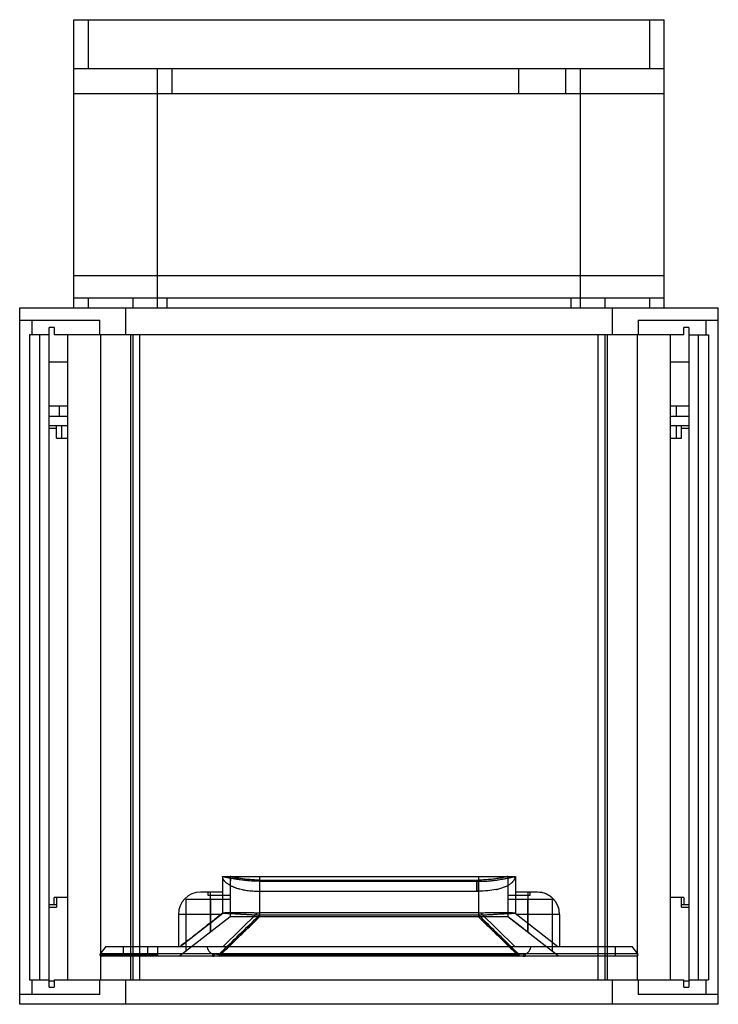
# Model space of a CAD drawing. Header units: millimetres. Extents: x 19 to 161, y 28 to 228.
import ezdxf

# ---------------------------------------------------------------- set-up
doc = ezdxf.new("R2010")
doc.units = ezdxf.units.MM
doc.header["$LTSCALE"] = 16.547908
doc.layers.get('0').update_dxf_attribs({"linetype": 'CONTINUOUS'})

msp = doc.modelspace()

# ---------------------------------------------------------------- linework, layer by layer
at = {"color": 7, "linetype": 'Continuous'}
for p, q in [((30.06, 169.05), (30.06, 227.55)), ((30.06, 227.55), (150.06, 227.55)), ((33.06, 217.55), (33.06, 227.55)), ((147.06, 227.55), (147.06, 217.55)), ((150.06, 169.05), (150.06, 227.55)), ((150.06, 217.55), (30.06, 217.55)), ((47.06, 169.05), (47.06, 217.55)), ((50.06, 212.55), (50.06, 217.55)), ((120.42, 217.55), (120.42, 212.55)), ((130.06, 212.55), (130.06, 217.55)), ((133.06, 169.05), (133.06, 217.55)), ((30.06, 212.55), (150.06, 212.55)), ((150.06, 175.55), (30.06, 175.55)), ((30.06, 171.05), (150.06, 171.05)), ((33.06, 169.05), (33.06, 171.05)), ((42.06, 171.05), (42.06, 169.05)), ((49.06, 169.05), (49.06, 171.05)), ((131.06, 171.05), (131.06, 169.05)), ((138.06, 169.05), (138.06, 171.05)), ((147.06, 171.05), (147.06, 169.05)), ((19.06, 27.55), (19.06, 169.05)), ((19.06, 169.05), (161.06, 169.05)), ((40.56, 169.05), (40.56, 163.55)), ((139.56, 163.55), (139.56, 169.05)), ((161.06, 27.55), (161.06, 169.05)), ((19.06, 166.55), (35.33, 166.55)), ((21.56, 166.55), (21.56, 163.55)), ((35.33, 163.55), (35.33, 166.55)), ((144.78, 166.55), (161.06, 166.55)), ((144.78, 166.55), (144.78, 163.55)), ((158.56, 163.55), (158.56, 166.55)), ((25.06, 31.05), (25.06, 165.05)), ((26.07, 165.05), (25.06, 165.05)), ((26.07, 165.05), (26.07, 163.55)), ((155.06, 165.05), (154.04, 165.05)), ((154.04, 163.55), (154.04, 165.05)), ((155.06, 165.05), (155.06, 31.05)), ((21.06, 163.55), (21.06, 32.55)), ((25.06, 163.55), (21.06, 163.55)), ((23.06, 163.55), (23.06, 32.55)), ((154.04, 163.55), (26.07, 163.55)), ((28.78, 163.55), (28.78, 32.55)), ((35.56, 32.55), (35.56, 163.55)), ((41.56, 163.55), (41.56, 32.55)), ((42.06, 163.55), (42.06, 32.55)), ((43.51, 32.55), (43.51, 163.55)), ((136.61, 32.55), (136.61, 163.55)), ((138.06, 32.55), (138.06, 163.55)), ((138.56, 32.55), (138.56, 163.55)), ((144.56, 163.55), (144.56, 32.55)), ((151.34, 32.55), (151.34, 163.55)), ((155.06, 163.55), (159.06, 163.55)), ((157.06, 32.55), (157.06, 163.55)), ((159.06, 163.55), (159.06, 32.55)), ((25.06, 158.05), (28.78, 158.05)), ((151.34, 158.05), (155.06, 158.05)), ((28.78, 149.05), (25.06, 149.05)), ((27.06, 149.05), (27.06, 147.05)), ((155.06, 149.05), (151.34, 149.05)), ((152.56, 147.05), (152.56, 149.05)), ((25.06, 147.05), (28.78, 147.05)), ((151.34, 147.05), (155.06, 147.05)), ((28.78, 145.05), (25.06, 145.05)), ((25.06, 144.55), (26.56, 144.55)), ((26.56, 142.55), (26.56, 145.05)), ((27.56, 145.05), (27.56, 142.55)), ((155.06, 145.05), (151.34, 145.05)), ((152.56, 142.55), (152.56, 145.05)), ((153.56, 142.55), (153.56, 145.05)), ((153.56, 144.55), (155.06, 144.55)), ((26.56, 142.55), (28.78, 142.55)), ((151.34, 142.55), (153.56, 142.55)), ((60.31, 53.52), (119.81, 53.52)), ((60.31, 53.52), (60.31, 53.52)), ((60.31, 53.52), (60.31, 53.52)), ((60.31, 53.52), (60.31, 53.52)), ((60.31, 53.52), (60.31, 53.52)), ((60.31, 53.52), (60.31, 53.52)), ((60.31, 53.52), (60.31, 46.05)), ((61.81, 53.52), (61.81, 45.32)), ((67.81, 53.52), (67.81, 45.32)), ((67.81, 52.79), (112.31, 52.79)), ((112.31, 52.53), (67.81, 52.53)), ((112.31, 52.53), (112.01, 52.48)), ((112.31, 53.52), (112.31, 45.32)), ((112.31, 50.53), (112.31, 52.53)), ((118.31, 53.52), (118.31, 45.32)), ((119.81, 53.52), (119.81, 46.05)), ((60.31, 50.32), (55.81, 50.32)), ((57.31, 50.31), (57.31, 49.72)), ((60.31, 50.32), (57.81, 50.32)), ((57.81, 42.2), (57.81, 50.32)), ((67.81, 50.53), (112.31, 50.53)), ((112.31, 50.52), (112, 50.52)), ((124.31, 50.32), (119.81, 50.32)), ((122.31, 50.32), (119.81, 50.32)), ((122.31, 50.32), (122.31, 42.2)), ((122.81, 49.72), (122.81, 50.31)), ((28.78, 49.25), (26.06, 49.25)), ((26.06, 47.75), (26.06, 49.25)), ((26.56, 49.25), (26.56, 47.25)), ((61.81, 48.82), (52.81, 48.82)), ((52.81, 48.82), (52.81, 38.3)), ((57.31, 49.72), (61.81, 49.72)), ((57.81, 48.82), (57.81, 42.2)), ((118.31, 49.72), (122.81, 49.72)), ((127.31, 48.82), (118.31, 48.82)), ((122.31, 42.2), (122.31, 48.82)), ((127.31, 48.82), (127.31, 38.3)), ((154.06, 49.25), (151.34, 49.25)), ((153.56, 47.25), (153.56, 49.25)), ((154.06, 49.25), (154.06, 47.75)), ((26.56, 47.75), (25.06, 47.75)), ((25.06, 47.25), (26.56, 47.25)), ((51.68, 39.32), (60.33, 46.07)), ((60.35, 46.08), (60.11, 45.89)), ((67.43, 46.14), (60.4, 39.32)), ((112.31, 46.13), (67.81, 46.13)), ((119.72, 39.32), (112.69, 46.14)), ((119.79, 46.07), (128.43, 39.32)), ((155.06, 47.75), (153.56, 47.75)), ((153.56, 47.25), (155.06, 47.25)), ((60.01, 45.82), (51.31, 45.82)), ((51.31, 45.82), (51.31, 39.32)), ((61.81, 45.32), (51.53, 37.3)), ((57.79, 44.09), (57.61, 43.95)), ((58.93, 44.98), (58.74, 44.82)), ((59.13, 45.14), (58.93, 44.98)), ((59.55, 45.46), (59.13, 45.14)), ((59.88, 45.72), (59.55, 45.46)), ((67.81, 45.32), (59.57, 37.32)), ((60.11, 45.89), (59.88, 45.72)), ((118.31, 45.32), (61.81, 45.32)), ((67.83, 45.7), (112.31, 45.7)), ((120.55, 37.32), (112.31, 45.32)), ((128.58, 37.3), (118.31, 45.32)), ((128.81, 45.82), (120.11, 45.82)), ((128.81, 45.82), (128.81, 39.32)), ((55.13, 42.01), (55.04, 41.94)), ((55.22, 42.08), (55.13, 42.01)), ((55.32, 42.16), (55.22, 42.08)), ((55.47, 42.27), (55.32, 42.16)), ((55.67, 42.43), (55.47, 42.27)), ((55.83, 42.55), (55.72, 42.47)), ((56.6, 43.16), (56.37, 42.98)), ((56.84, 43.35), (56.6, 43.16)), ((57.44, 43.81), (57.18, 43.61)), ((57.61, 43.95), (57.44, 43.81)), ((54.48, 41.5), (54.34, 41.39)), ((54.68, 41.66), (54.6, 41.59)), ((36.56, 39.32), (35.42, 37.8)), ((36.56, 39.32), (143.56, 39.32)), ((40.06, 39.32), (40.06, 37.32)), ((45.06, 39.32), (45.06, 37.32)), ((47.06, 39.32), (47.06, 37.62)), ((52.55, 40), (52.22, 39.74)), ((140.06, 39.32), (140.06, 37.32)), ((144.7, 37.8), (143.56, 39.32)), ((47.06, 37.62), (35.36, 37.62)), ((144.7, 37.8), (35.42, 37.8)), ((144.46, 37.32), (35.66, 37.32)), ((58.32, 37.32), (58.32, 37.8)), ((59.57, 37.32), (58.64, 37.32)), ((59.57, 37.69), (120.55, 37.69)), ((59.57, 37.69), (59.57, 37.32)), ((120.55, 37.32), (120.55, 37.69)), ((121.48, 37.32), (120.55, 37.32)), ((121.48, 37.32), (121.8, 37.32)), ((121.8, 37.8), (121.8, 37.32)), ((21.06, 32.55), (25.06, 32.55)), ((21.56, 32.55), (21.56, 29.55)), ((26.07, 32.25), (25.06, 32.25)), ((26.07, 32.55), (154.04, 32.55)), ((26.07, 32.55), (26.07, 31.05)), ((35.33, 29.55), (35.33, 32.55)), ((40.56, 32.55), (40.56, 27.55)), ((139.56, 27.55), (139.56, 32.55)), ((144.78, 32.55), (144.78, 29.55)), ((154.04, 31.05), (154.04, 32.55)), ((155.06, 32.25), (154.04, 32.25)), ((155.06, 32.55), (159.06, 32.55)), ((158.56, 29.55), (158.56, 32.55)), ((25.06, 31.05), (26.07, 31.05)), ((154.04, 31.05), (155.06, 31.05)), ((35.33, 29.55), (19.06, 29.55)), ((161.06, 29.55), (144.78, 29.55)), ((161.06, 27.55), (19.06, 27.55))]:
    msp.add_line(p, q, dxfattribs=at)
for points in [[(60.34, 53.52), (60.33, 53.52), (60.33, 53.52), (60.33, 53.52), (60.33, 53.52)], [(128.81, 45.82), (128.61, 47.16), (127.99, 48.41), (126.99, 49.44), (125.71, 50.1), (124.31, 50.32)], [(60.08, 45.87), (60.25, 46), (60.33, 46.07)], [(57.61, 43.94), (57.68, 43.99), (57.74, 44.04), (57.81, 44.1), (57.88, 44.15), (57.95, 44.2), (58.37, 44.53)], [(58.07, 44.3), (57.88, 44.16), (57.79, 44.09)], [(58.45, 44.6), (58.35, 44.52), (58.26, 44.45), (58.16, 44.38), (58.07, 44.3)], [(58.37, 44.53), (58.44, 44.59), (58.51, 44.65), (58.59, 44.7), (58.66, 44.76), (58.73, 44.82), (58.81, 44.88)], [(58.74, 44.82), (58.64, 44.75), (58.45, 44.6)], [(58.81, 44.88), (58.96, 44.99), (59.03, 45.05), (59.11, 45.11), (59.19, 45.17), (59.27, 45.23), (59.34, 45.29), (59.42, 45.36)], [(59.42, 45.36), (59.58, 45.48), (59.66, 45.54), (59.74, 45.61), (59.83, 45.67)], [(59.83, 45.67), (59.99, 45.8), (60.08, 45.87)], [(122.67, 41.91), (121.87, 42.54), (121.03, 43.19), (120.16, 43.87), (119.26, 44.58), (118.31, 45.32)], [(54.8, 41.75), (54.88, 41.82), (54.93, 41.85), (54.97, 41.88), (55.02, 41.92), (55.06, 41.95), (55.11, 41.99), (55.15, 42.03), (55.2, 42.06), (55.25, 42.1), (55.3, 42.14), (55.35, 42.18), (55.4, 42.22)], [(55.4, 42.22), (55.5, 42.3), (55.55, 42.34), (55.6, 42.38), (55.66, 42.42)], [(55.66, 42.42), (55.77, 42.5), (55.82, 42.55), (55.88, 42.59), (55.93, 42.63), (55.99, 42.68), (56.05, 42.72), (56.1, 42.77), (56.16, 42.81), (56.22, 42.86), (56.28, 42.9), (56.4, 43)], [(56.37, 42.98), (56.15, 42.8), (56.08, 42.75), (56.01, 42.69), (55.94, 42.64), (55.83, 42.55)], [(56.4, 43), (56.46, 43.04), (56.58, 43.14)], [(56.58, 43.14), (56.64, 43.19), (56.7, 43.23), (56.83, 43.33)], [(56.83, 43.33), (56.89, 43.38), (56.96, 43.43), (57.02, 43.48), (57.15, 43.58)], [(57.18, 43.61), (56.93, 43.41), (56.84, 43.35)], [(57.15, 43.58), (57.21, 43.63), (57.28, 43.68), (57.34, 43.73), (57.41, 43.78), (57.47, 43.84), (57.61, 43.94)], [(53.29, 40.57), (53, 40.35), (52.86, 40.24), (52.7, 40.12), (52.55, 40)], [(53.81, 40.98), (53.69, 40.89), (53.56, 40.78), (53.43, 40.68), (53.29, 40.57)], [(54.4, 41.44), (54.43, 41.47), (54.47, 41.49), (54.5, 41.52), (54.53, 41.54), (54.57, 41.57), (54.6, 41.6), (54.64, 41.63), (54.68, 41.66), (54.72, 41.69), (54.76, 41.72), (54.8, 41.75)], [(54.6, 41.59), (54.51, 41.53), (54.48, 41.5)], [(54.81, 41.76), (54.77, 41.73), (54.68, 41.66)], [(55.04, 41.94), (54.99, 41.9), (54.9, 41.83)], [(52.22, 39.74), (51.87, 39.47), (51.68, 39.32)], [(58.32, 37.32), (58.42, 37.32), (58.52, 37.32)]]:
    msp.add_lwpolyline(points, dxfattribs=at)
for centre, radius, start, end in [((55.81, 45.82), 4.5, 90, 180), ((124.31, 45.82), 4.5, 0, 90), ((112.31, 55.73), 9.6, 269.9997, 272.2457), ((35.66, 37.62), 0.3, 143.1301, 269.9999), ((47.36, 37.62), 0.3, 180, 270), ((61.71, 37.62), 3.09, 178.2246, 180.0279), ((132.15, -388.17), 426.02, 91.4317, 91.5603), ((120.92, 40.33), 2.68, 282.635, 289.0747), ((118.36, 37.62), 3.15, 359.9892, 1.7606), ((144.46, 37.62), 0.3, 270.0001, 36.8699)]:
    msp.add_arc(centre, radius, start, end, dxfattribs=at)
msp.add_ellipse((67.81, 51.98), major_axis=(7.5, 0), ratio=0.780488, start_param=-1.621003, end_param=-1.570796, dxfattribs=at)
for points, knots in [([(60.31, 53.52), (60.31, 53.52), (60.32, 53.52), (60.32, 53.52), (60.33, 53.52), (60.34, 53.52), (60.35, 53.52), (60.36, 53.52), (60.37, 53.51), (60.38, 53.51), (60.38, 53.51), (60.39, 53.51), (60.4, 53.51), (60.41, 53.51), (60.43, 53.5), (60.45, 53.5), (60.48, 53.49), (60.52, 53.49), (60.58, 53.47), (60.65, 53.46), (60.74, 53.44), (60.84, 53.42), (61.02, 53.38), (61.33, 53.31), (61.66, 53.24), (61.88, 53.19), (61.95, 53.18)], [0, 0, 0, 0, 0.003631, 0.00781, 0.012195, 0.016108, 0.021784, 0.026613, 0.036217, 0.039972, 0.043866, 0.047902, 0.052082, 0.062727, 0.074213, 0.086536, 0.099691, 0.12848, 0.160542, 0.20451, 0.253302, 0.320248, 0.394272, 0.587915, 0.881921, 1, 1, 1, 1]), ([(61.77, 51.76), (61.69, 51.8), (61.55, 51.89), (61.35, 52.01), (61.18, 52.13), (61.04, 52.24), (60.92, 52.34), (60.82, 52.44), (60.74, 52.53), (60.67, 52.61), (60.61, 52.69), (60.56, 52.77), (60.52, 52.83), (60.48, 52.9), (60.45, 52.96), (60.43, 53.01), (60.41, 53.06), (60.39, 53.11), (60.37, 53.15), (60.36, 53.19), (60.35, 53.23), (60.34, 53.26), (60.34, 53.29), (60.33, 53.32), (60.33, 53.35), (60.32, 53.37), (60.32, 53.4), (60.32, 53.42), (60.31, 53.43), (60.31, 53.45), (60.31, 53.47), (60.31, 53.48), (60.31, 53.49), (60.31, 53.51), (60.31, 53.51), (60.31, 53.52)], [0, 0, 0, 0, 0.112538, 0.209905, 0.294583, 0.368584, 0.433625, 0.491154, 0.54232, 0.588048, 0.629075, 0.665995, 0.699306, 0.729435, 0.756745, 0.781557, 0.804149, 0.824759, 0.843594, 0.860832, 0.876631, 0.891135, 0.904484, 0.916795, 0.928179, 0.938684, 0.948188, 0.956644, 0.9643, 0.971385, 0.97804, 0.984054, 0.988971, 0.993031, 1, 1, 1, 1]), ([(61.95, 53.18), (61.94, 53.16), (61.94, 53.14), (61.94, 53.1), (61.93, 53.08), (61.93, 53.05), (61.93, 53.03), (61.92, 52.99), (61.92, 52.97), (61.91, 52.9), (61.9, 52.83), (61.89, 52.75), (61.89, 52.71), (61.88, 52.68), (61.88, 52.64), (61.88, 52.6), (61.87, 52.55), (61.86, 52.5), (61.85, 52.43), (61.85, 52.35), (61.84, 52.29), (61.83, 52.19), (61.81, 52.11), (61.81, 52.03), (61.79, 51.93), (61.78, 51.84), (61.77, 51.76)], [0, 0, 0, 0, 0.025868, 0.05487, 0.068647, 0.083932, 0.103981, 0.130421, 0.14962, 0.162266, 0.26262, 0.304257, 0.331252, 0.354499, 0.368954, 0.401535, 0.447271, 0.469441, 0.513832, 0.588376, 0.637656, 0.661039, 0.790156, 0.816072, 0.832541, 1, 1, 1, 1]), ([(67.81, 52.79), (67.36, 52.79), (66.49, 52.81), (65.23, 52.92), (64.12, 53.06), (63.19, 53.22), (62.5, 53.36), (62.06, 53.46), (61.86, 53.51), (61.81, 53.52)], [0, 0, 0, 0, 0.221265, 0.434034, 0.623109, 0.777112, 0.898118, 0.974456, 1, 1, 1, 1]), ([(67.81, 52.53), (67.55, 52.53), (67.11, 52.54), (66.56, 52.56), (66.09, 52.59), (65.63, 52.62), (65.06, 52.68), (64.51, 52.74), (64.05, 52.8), (63.66, 52.86), (63.38, 52.91), (63.12, 52.95), (62.96, 52.98), (62.83, 53), (62.73, 53.02), (62.6, 53.04), (62.42, 53.08), (62.19, 53.12), (62.02, 53.16), (61.95, 53.18)], [0, 0, 0, 0, 0.131687, 0.225309, 0.279319, 0.370344, 0.459287, 0.566314, 0.653143, 0.695013, 0.764795, 0.798418, 0.831113, 0.848051, 0.864634, 0.880954, 0.912779, 0.960683, 1, 1, 1, 1]), ([(67.81, 52.53), (67.81, 52.31), (67.81, 51.87), (67.81, 51.2), (67.81, 50.76), (67.81, 50.53)], [0, 0, 0, 0, 0.33369, 0.667005, 1, 1, 1, 1]), ([(112, 50.52), (112, 50.69), (112, 51.34), (112, 51.99), (112.01, 52.48)], [0, 0, 0, 0, 0.250336, 1, 1, 1, 1]), ([(112.31, 52.53), (112.62, 52.54), (113.2, 52.55), (114.05, 52.59), (114.86, 52.65), (115.63, 52.74), (116.32, 52.84), (116.9, 52.93), (117.38, 53.02), (117.77, 53.09), (118.09, 53.16), (118.36, 53.22), (118.59, 53.27), (118.78, 53.31), (118.94, 53.34), (119.07, 53.37), (119.18, 53.4), (119.28, 53.42), (119.36, 53.43), (119.42, 53.45), (119.48, 53.46), (119.53, 53.47), (119.57, 53.48), (119.6, 53.49), (119.63, 53.49), (119.66, 53.5), (119.68, 53.5), (119.7, 53.51), (119.72, 53.51), (119.73, 53.51), (119.75, 53.51), (119.76, 53.51), (119.77, 53.52), (119.77, 53.52), (119.78, 53.52), (119.79, 53.52), (119.8, 53.52), (119.81, 53.52), (119.81, 53.52)], [0, 0, 0, 0, 0.121916, 0.230566, 0.336277, 0.442751, 0.536445, 0.613357, 0.676472, 0.728272, 0.771212, 0.80713, 0.837254, 0.862504, 0.883711, 0.901564, 0.916597, 0.929245, 0.939884, 0.948835, 0.956372, 0.96275, 0.968189, 0.972864, 0.976897, 0.980379, 0.983383, 0.985969, 0.988195, 0.990111, 0.991757, 0.993167, 0.994372, 0.9954, 0.99628, 0.997687, 0.998748, 1, 1, 1, 1]), ([(118.31, 53.52), (118.26, 53.51), (118.06, 53.46), (117.62, 53.36), (116.92, 53.22), (115.99, 53.06), (114.88, 52.92), (113.63, 52.81), (112.75, 52.79), (112.31, 52.79)], [0, 0, 0, 0, 0.025704, 0.102411, 0.223785, 0.378019, 0.567101, 0.779529, 1, 1, 1, 1]), ([(118.61, 51.89), (118.68, 51.94), (118.8, 52.02), (118.97, 52.15), (119.1, 52.26), (119.22, 52.37), (119.31, 52.47), (119.39, 52.56), (119.46, 52.64), (119.51, 52.71), (119.56, 52.78), (119.6, 52.84), (119.64, 52.89), (119.66, 52.95), (119.69, 53), (119.71, 53.04), (119.72, 53.08), (119.74, 53.12), (119.75, 53.16), (119.76, 53.19), (119.77, 53.22), (119.78, 53.25), (119.78, 53.27), (119.79, 53.29), (119.79, 53.32), (119.79, 53.33), (119.8, 53.35), (119.8, 53.37), (119.8, 53.39), (119.8, 53.4), (119.8, 53.42), (119.81, 53.43), (119.81, 53.44), (119.81, 53.46), (119.81, 53.47), (119.81, 53.48), (119.81, 53.49), (119.81, 53.51), (119.81, 53.51), (119.81, 53.52), (119.81, 53.52)], [0, 0, 0, 0, 0.11428, 0.212598, 0.297457, 0.370993, 0.435228, 0.491741, 0.541502, 0.58528, 0.623807, 0.658002, 0.688834, 0.717, 0.742885, 0.76655, 0.788087, 0.807603, 0.825227, 0.841224, 0.855747, 0.869031, 0.881181, 0.89228, 0.902457, 0.91181, 0.920483, 0.928598, 0.936256, 0.943536, 0.950506, 0.957232, 0.963763, 0.970151, 0.976039, 0.982094, 0.987655, 0.992903, 0.997907, 1, 1, 1, 1]), ([(57.81, 50.32), (57.75, 50.32), (57.64, 50.32), (57.47, 50.32), (57.36, 50.32), (57.31, 50.32)], [0, 0, 0, 0, 0.336762, 0.670276, 1, 1, 1, 1]), ([(61.77, 51.76), (61.85, 51.72), (62.01, 51.64), (62.24, 51.53), (62.43, 51.45), (62.55, 51.39), (62.65, 51.35), (62.78, 51.3), (62.94, 51.24), (63.21, 51.15), (63.5, 51.06), (63.89, 50.95), (64.37, 50.84), (64.94, 50.74), (65.53, 50.66), (66.01, 50.61), (66.5, 50.58), (67.07, 50.54), (67.54, 50.53), (67.81, 50.53)], [0, 0, 0, 0, 0.040779, 0.089879, 0.122221, 0.13874, 0.155501, 0.172598, 0.205496, 0.239208, 0.308918, 0.350634, 0.436983, 0.54335, 0.631897, 0.722559, 0.776337, 0.869371, 1, 1, 1, 1]), ([(115.87, 50.88), (115.33, 50.77), (114.15, 50.58), (112.95, 50.53), (112.31, 50.52)], [0, 0, 0, 0, 0.460147, 1, 1, 1, 1]), ([(115.87, 50.88), (115.93, 50.9), (116.26, 50.97), (116.84, 51.12), (117.54, 51.36), (118.12, 51.62), (118.46, 51.8), (118.61, 51.89)], [0, 0, 0, 0, 0.061158, 0.348326, 0.613947, 0.815504, 1, 1, 1, 1]), ([(122.81, 50.31), (122.75, 50.32), (122.65, 50.32), (122.48, 50.32), (122.37, 50.32), (122.31, 50.32)], [0, 0, 0, 0, 0.32534, 0.657474, 1, 1, 1, 1]), ([(60.31, 46.05), (60.32, 46.07), (60.4, 46.04), (60.54, 46.06), (60.8, 46.04), (61.13, 46.04), (61.54, 46.02), (61.98, 46), (62.43, 45.98), (62.87, 45.96), (63.28, 45.94), (63.67, 45.91), (64.03, 45.89), (64.37, 45.87), (64.68, 45.85), (64.97, 45.84), (65.23, 45.82), (65.47, 45.8), (65.7, 45.79), (65.9, 45.78), (66.09, 45.77), (66.27, 45.76), (66.43, 45.75), (66.58, 45.74), (66.71, 45.73), (66.84, 45.73), (66.95, 45.72), (67.06, 45.72), (67.16, 45.71), (67.25, 45.71), (67.33, 45.71), (67.41, 45.71), (67.48, 45.71), (67.54, 45.71), (67.6, 45.71), (67.66, 45.7), (67.71, 45.7), (67.76, 45.7), (67.79, 45.7), (67.81, 45.7)], [0, 0, 0, 0, 0.007352, 0.027653, 0.060632, 0.106004, 0.162218, 0.223305, 0.283819, 0.342075, 0.397284, 0.4491, 0.497386, 0.542172, 0.58358, 0.621784, 0.656973, 0.689361, 0.71917, 0.746602, 0.771843, 0.79507, 0.816448, 0.836129, 0.854254, 0.870952, 0.88634, 0.900515, 0.913571, 0.925605, 0.936693, 0.946906, 0.956314, 0.964989, 0.972995, 0.980382, 0.987209, 0.993528, 1, 1, 1, 1]), ([(60.33, 46.07), (60.33, 46.07), (60.33, 46.06), (60.34, 46.07), (60.34, 46.07), (60.34, 46.08), (60.35, 46.09), (60.36, 46.09), (60.37, 46.09), (60.39, 46.1), (60.43, 46.11), (60.46, 46.12), (60.5, 46.12), (60.61, 46.14), (60.74, 46.16), (60.96, 46.18), (61.24, 46.19), (61.56, 46.2), (61.9, 46.21), (62.44, 46.22), (62.95, 46.22), (63.65, 46.22), (64.24, 46.22), (64.86, 46.21), (65.3, 46.2), (65.76, 46.19), (66.27, 46.18), (66.74, 46.16), (67.09, 46.15), (67.32, 46.14), (67.43, 46.14)], [0, 0, 0, 0, 0.00058, 0.001129, 0.002003, 0.002931, 0.004469, 0.005856, 0.00767, 0.009766, 0.0152, 0.021536, 0.025864, 0.032326, 0.067263, 0.080467, 0.126871, 0.183307, 0.215681, 0.272609, 0.407841, 0.432134, 0.567002, 0.657735, 0.690079, 0.752184, 0.852576, 0.90406, 0.952706, 1, 1, 1, 1]), ([(112.31, 45.7), (112.38, 45.7), (112.52, 45.71), (112.75, 45.71), (112.99, 45.72), (113.26, 45.72), (113.55, 45.74), (113.87, 45.75), (114.21, 45.77), (114.59, 45.79), (115, 45.81), (115.44, 45.84), (115.93, 45.87), (116.45, 45.9), (117, 45.93), (117.56, 45.96), (118.1, 45.99), (118.59, 46.01), (119.01, 46.03), (119.34, 46.04), (119.58, 46.06), (119.72, 46.04), (119.8, 46.06), (119.81, 46.05)], [0, 0, 0, 0, 0.027906, 0.057819, 0.090185, 0.12542, 0.163899, 0.206037, 0.252168, 0.302465, 0.356963, 0.41606, 0.480403, 0.550143, 0.624511, 0.70083, 0.775054, 0.84134, 0.896919, 0.941015, 0.97317, 0.992905, 1, 1, 1, 1]), ([(112.69, 46.14), (112.9, 46.15), (113.34, 46.16), (114.04, 46.18), (114.77, 46.2), (115.51, 46.21), (116.23, 46.22), (116.9, 46.22), (117.51, 46.22), (118.07, 46.22), (118.55, 46.2), (118.96, 46.19), (119.29, 46.17), (119.53, 46.14), (119.69, 46.11), (119.77, 46.08), (119.79, 46.07)], [0, 0, 0, 0, 0.088876, 0.187992, 0.292781, 0.398355, 0.500028, 0.59456, 0.681085, 0.759126, 0.827523, 0.885465, 0.931964, 0.966215, 0.988231, 1, 1, 1, 1]), ([(59.57, 37.32), (60.03, 37.76), (60.94, 38.65), (62.31, 39.99), (63.57, 41.21), (64.49, 42.1), (65.41, 42.99), (66.09, 43.65), (67.01, 44.54), (67.47, 44.99), (67.81, 45.32)], [0, 0, 0, 0, 0.166657, 0.333323, 0.499964, 0.624899, 0.666735, 0.83348, 0.874958, 1, 1, 1, 1]), ([(67.81, 45.32), (67.57, 45.32), (67.09, 45.32), (66.38, 45.31), (65.69, 45.31), (65.02, 45.31), (64.4, 45.32), (63.82, 45.32), (63.31, 45.32), (62.87, 45.32), (62.49, 45.31), (62.2, 45.31), (61.99, 45.32), (61.87, 45.32), (61.82, 45.32), (61.81, 45.32)], [0, 0, 0, 0, 0.119549, 0.23879, 0.355514, 0.466988, 0.571494, 0.667325, 0.753359, 0.827862, 0.890074, 0.939284, 0.974313, 0.994082, 1, 1, 1, 1]), ([(112.31, 45.7), (113, 45.03), (115.74, 42.36), (118.49, 39.69), (120.55, 37.69)], [0, 0, 0, 0, 0.250321, 1, 1, 1, 1]), ([(118.31, 45.32), (118.29, 45.32), (118.24, 45.32), (118.11, 45.32), (117.89, 45.31), (117.59, 45.31), (117.22, 45.32), (116.77, 45.32), (116.26, 45.32), (115.69, 45.32), (115.07, 45.31), (114.41, 45.31), (113.72, 45.31), (113.02, 45.32), (112.55, 45.32), (112.31, 45.32)], [0, 0, 0, 0, 0.007308, 0.029155, 0.0652, 0.11499, 0.177678, 0.252457, 0.338181, 0.433557, 0.537281, 0.6478, 0.763521, 0.881721, 1, 1, 1, 1]), ([(112.31, 45.32), (112.65, 44.99), (113.11, 44.54), (114.03, 43.66), (114.71, 42.99), (115.63, 42.1), (116.55, 41.21), (117.8, 39.99), (119.18, 38.65), (120.09, 37.76), (120.55, 37.32)], [0, 0, 0, 0, 0.125099, 0.166613, 0.333322, 0.375138, 0.500063, 0.666697, 0.833352, 1, 1, 1, 1]), ([(57.16, 39.32), (57.17, 39.15), (57.23, 38.81), (57.46, 38.35), (57.85, 38), (58.16, 37.86), (58.32, 37.8)], [0, 0, 0, 0, 0.250813, 0.49705, 0.746078, 1, 1, 1, 1]), ([(121.8, 37.8), (121.96, 37.86), (122.27, 38), (122.65, 38.36), (122.89, 38.81), (122.94, 39.15), (122.95, 39.32)], [0, 0, 0, 0, 0.253836, 0.50272, 0.749275, 1, 1, 1, 1]), ([(58.61, 37.72), (58.58, 37.73), (58.51, 37.74), (58.42, 37.77), (58.35, 37.79), (58.32, 37.8)], [0, 0, 0, 0, 0.34405, 0.678175, 1, 1, 1, 1]), ([(59.57, 37.69), (59.56, 37.69), (59.54, 37.69), (59.52, 37.69), (59.5, 37.69), (59.47, 37.69), (59.45, 37.7), (59.42, 37.7), (59.39, 37.7), (59.36, 37.7), (59.32, 37.7), (59.28, 37.7), (59.24, 37.7), (59.2, 37.7), (59.15, 37.7), (59.1, 37.7), (59.05, 37.71), (58.99, 37.71), (58.92, 37.71), (58.85, 37.71), (58.78, 37.71), (58.7, 37.72), (58.64, 37.72), (58.61, 37.72)], [0, 0, 0, 0, 0.032496, 0.053005, 0.075696, 0.100348, 0.126994, 0.155778, 0.186919, 0.220582, 0.256898, 0.29606, 0.338368, 0.384062, 0.433365, 0.486579, 0.544034, 0.606091, 0.673135, 0.745572, 0.823846, 0.90845, 1, 1, 1, 1]), ([(58.64, 37.32), (58.63, 37.32), (58.63, 37.36), (58.62, 37.41), (58.61, 37.51), (58.61, 37.58), (58.61, 37.62)], [0, 0, 0, 0, 0.08294, 0.2995, 0.621188, 1, 1, 1, 1]), ([(121.48, 37.32), (121.48, 37.32), (121.48, 37.32), (121.49, 37.33), (121.49, 37.33), (121.49, 37.34), (121.49, 37.35), (121.5, 37.37), (121.5, 37.39), (121.5, 37.41), (121.5, 37.43), (121.5, 37.46), (121.5, 37.49), (121.51, 37.53), (121.51, 37.58), (121.51, 37.61), (121.51, 37.62)], [0, 0, 0, 0, 0.009138, 0.023595, 0.04459, 0.071995, 0.119148, 0.175623, 0.239369, 0.308333, 0.384496, 0.471129, 0.567852, 0.673763, 0.906766, 1, 1, 1, 1])]:
    msp.add_open_spline(points, degree=3, knots=knots, dxfattribs=at)
msp.add_open_spline([(59.57, 37.69), (60.94, 39.03), (63.7, 41.7), (66.45, 44.37), (67.83, 45.7)], degree=3, dxfattribs=at)

doc.saveas('drawing.dxf')
